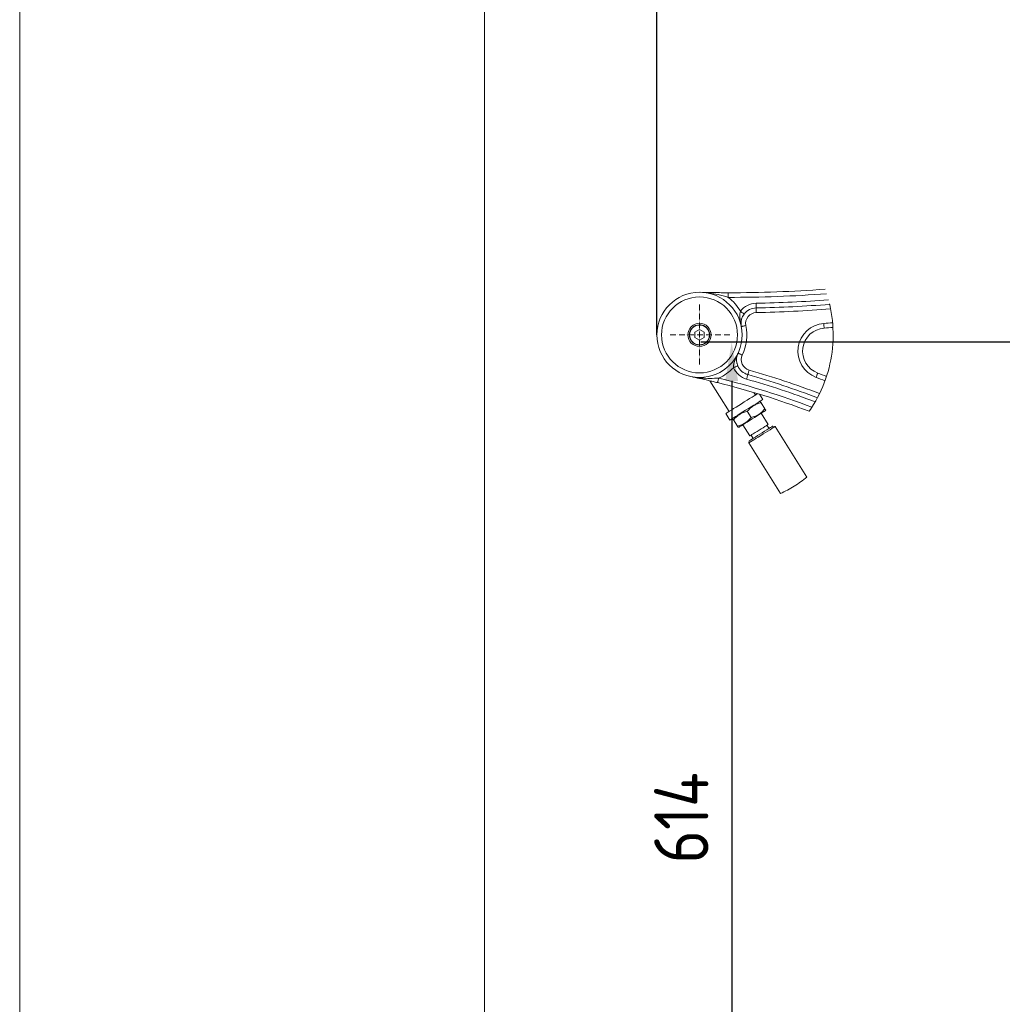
# Model space of a CAD drawing. Header units: millimetres. Extents: x -46 to 5160, y -5105 to -1541.
# Tile 14 of 104: x -33 to 601, y -2929 to -2294. Entities that reach past the tile are written whole.
import ezdxf

# ---------------------------------------------------------------- set-up
doc = ezdxf.new("R2010")
doc.units = ezdxf.units.MM
doc.header["$LTSCALE"] = 0.3175
for name, pattern in [('ACAD_ISO10W100', [18, 12, -3, 0, -3]), ('CENTER2', [28.574999, 19.049999, -3.175, 3.175, -3.175]), ('PHANTOM', [63.5, 31.75, -6.35, 6.35, -6.35, 6.35, -6.35])]:
    doc.linetypes.add(name, pattern=pattern)
for name, color, linetype, lineweight in [('1轮廓实线层', 7, 'Continuous', 18), ('2细线层', 4, 'Continuous', 13), ('7标注层', 4, 'Continuous', 13), ('PHAN', 5, 'PHANTOM', 18), ('中心线', 4, 'ACAD_ISO10W100', 20), ('图框层', 7, 'Continuous', 18), ('细点划线', 6, 'CENTER2', 18)]:
    doc.layers.add(name, color=color, linetype=linetype, lineweight=lineweight)
doc.styles.add('标准汉字', font='gbenor.shx', dxfattribs={"bigfont": 'gbcbig.shx'})
doc.dimstyles.new('M1：10', dxfattribs={"dimscale": 10, "dimtxt": 3.5, "dimasz": 2.5, "dimexe": 2, "dimexo": 0, "dimgap": 1.5, "dimtad": 1, "dimdec": 4, "dimdsep": 46, "dimtxsty": '标准汉字', "dimcen": 5, "dimdle": 5, "dimclrd": 1, "dimclre": 1, "dimclrt": 256, "dimadec": 4, "dimazin": 2, "dimtfac": 1, "dimtdec": 4, "dimtmove": 0, "dimatfit": 3, "dimfxl": 1, "dimtolj": 1, "dimarcsym": 0})

# ---------------------------------------------------------------- blocks, each defined once
blk = doc.blocks.new('A$C60CB0801')
at = {"layer": '中心线'}
for p, q in [((0, 19.65), (0, -19.65)), ((19.65, 0), (-19.65, 0))]:
    blk.add_line(p, q, dxfattribs=at)
blk = doc.blocks.new('*D6')
at = {"layer": '7标注层', "color": 1, "lineweight": -2, "ltscale": 12, "transparency": 16777216}
for p, q in [((872.99, -2502.07), (405.91, -2502.07)), ((425.91, -2527.07), (425.91, -3091.07)), ((883.28, -3116.07), (405.91, -3116.07))]:
    blk.add_line(p, q, dxfattribs=at)
at = {"layer": '7标注层', "color": 1, "transparency": 16777216}
for points in [[(430.08, -2527.07), (421.74, -2527.07), (425.91, -2502.07)], [(421.74, -3091.07), (430.08, -3091.07), (425.91, -3116.07)]]:
    blk.add_solid(points, dxfattribs=at)
at = {"layer": 'Defpoints', "color": 0, "transparency": 16777216}
for p in [(872.99, -2502.07), (425.91, -3116.07), (883.28, -3116.07)]:
    blk.add_point(p, dxfattribs=at)
at = {"layer": '7标注层', "transparency": 16777216, "insert": (393.41, -2809.07), "char_height": 35, "attachment_point": 5, "rotation": 90, "style": '标准汉字'}
blk.add_mtext('\\A1;614', dxfattribs=at)
blk = doc.blocks.new('*D7')
at = {"layer": '7标注层', "color": 1, "lineweight": -2, "ltscale": 12, "transparency": 16777216}
for p, q in [((377.67, -2497.33), (377.67, -2241.72)), ((960.65, -2413.51), (960.65, -2241.72)), ((402.67, -2261.72), (935.65, -2261.72))]:
    blk.add_line(p, q, dxfattribs=at)
at = {"layer": '7标注层', "color": 1, "transparency": 16777216}
for points in [[(402.67, -2257.55), (402.67, -2265.89), (377.67, -2261.72)], [(935.65, -2265.89), (935.65, -2257.55), (960.65, -2261.72)]]:
    blk.add_solid(points, dxfattribs=at)
at = {"layer": 'Defpoints', "color": 0, "transparency": 16777216}
for p in [(960.65, -2261.72), (960.65, -2413.51), (377.67, -2497.33)]:
    blk.add_point(p, dxfattribs=at)
at = {"layer": '7标注层', "transparency": 16777216, "insert": (669.16, -2229.22), "char_height": 35, "attachment_point": 5, "style": '标准汉字'}
blk.add_mtext('\\A1;583', dxfattribs=at)
blk = doc.blocks.new('ZwmFrameMain_A4^_^无分区图框^_^portrait')
at = {"layer": '1轮廓实线层'}
blk.add_line((0, 0), (0, 287), dxfattribs=at)
at = {"layer": '2细线层'}
blk.add_line((-25, -5), (-25, 292), dxfattribs=at)

msp = doc.modelspace()

# ---------------------------------------------------------------- linework, layer by layer
at = {"layer": 'PHAN', "color": 3, "linetype": 'Continuous', "lineweight": 0, "ltscale": 12}
for p, q in [((405.1683, -2493.90081), (402.19784, -2495.61581)), ((402.19784, -2495.61581), (402.19784, -2499.04582)), ((408.13877, -2495.61581), (405.1683, -2493.90081)), ((408.13877, -2499.04582), (408.13877, -2495.61581)), ((402.19784, -2499.04582), (405.1683, -2500.76083)), ((405.1683, -2500.76083), (408.13877, -2499.04582)), ((411.90491, -2526.9824), (424.24362, -2546.72853)), ((441.20458, -2536.13011), (440.17402, -2534.48084)), ((445.97431, -2539.04555), (443.80493, -2535.57382)), ((444.39294, -2540.28902), (443.9602, -2540.30416)), ((444.88991, -2541.08432), (447.37595, -2545.06281)), ((422.12351, -2548.0533), (424.7731, -2552.29357)), ((438.47144, -2550.62697), (435.98541, -2546.64848)), ((449.52378, -2555.10489), (445.01948, -2547.89648)), ((447.66963, -2546.24048), (447.87291, -2545.85812)), ((426.78722, -2551.03502), (426.58394, -2551.41733)), ((427.08091, -2552.21263), (429.56694, -2556.19112)), ((430.06391, -2556.98643), (430.49665, -2556.97135)), ((433.1468, -2555.31535), (437.65112, -2562.52376)), ((450.00055, -2557.75491), (448.67574, -2555.63477)), ((453.92265, -2556.4833), (452.54468, -2556.16513)), ((474.35972, -2589.18945), (453.92265, -2556.4833)), ((437.27981, -2565.70372), (436.96169, -2567.08166)), ((436.96169, -2567.08166), (457.38617, -2599.76767)), ((438.49916, -2561.99381), (439.82396, -2564.11395))]:
    msp.add_line(p, q, dxfattribs=at)
for points in [[(423.67995, -2470.085), (423.67981, -2470.14264), (423.67936, -2470.31335), (423.67863, -2470.59057), (423.67765, -2470.96363), (423.67645, -2471.41824), (423.67508, -2471.93692), (423.67359, -2472.4997), (423.67206, -2473.08496)], [(441.73367, -2479.93079), (441.73253, -2479.87316), (441.72917, -2479.70245), (441.72371, -2479.42529), (441.71636, -2479.05228), (441.70741, -2478.59774), (441.6972, -2478.07917), (441.68613, -2477.51651), (441.67461, -2476.93137)], [(433.96508, -2483.88306), (433.91915, -2483.84819), (433.78318, -2483.74501), (433.56235, -2483.57741), (433.26517, -2483.3518), (432.90304, -2483.07696), (432.48991, -2482.76338), (432.04164, -2482.42316), (431.57544, -2482.06935)], [(441.73367, -2479.93079), (441.7348, -2479.98843), (441.73817, -2480.15908), (441.74362, -2480.4363), (441.75097, -2480.80931), (441.75991, -2481.26379), (441.77013, -2481.78235), (441.7812, -2482.34502), (441.79272, -2482.93022)], [(432.12727, -2491.90268), (432.18378, -2491.8913), (432.35113, -2491.85762), (432.62292, -2491.80291), (432.98867, -2491.72929), (433.43433, -2491.63953), (433.94279, -2491.53713), (434.49449, -2491.42609), (435.06824, -2491.31057)], [(485.35473, -2489.92661), (485.39714, -2490.51038), (485.43792, -2491.07168), (485.47552, -2491.58898), (485.50845, -2492.0424), (485.53549, -2492.41451), (485.55558, -2492.69096), (485.56795, -2492.86125), (485.57214, -2492.91876)], [(430.03542, -2509.07293), (430.08754, -2509.09755), (430.24192, -2509.17045), (430.4926, -2509.28876), (430.82998, -2509.44809), (431.24106, -2509.64222), (431.71006, -2509.86365), (432.21896, -2510.10398), (432.74819, -2510.35384)], [(429.89398, -2517.29921), (429.84103, -2517.32204), (429.68426, -2517.38957), (429.42964, -2517.49924), (429.087, -2517.64688), (428.66949, -2517.82677), (428.19314, -2518.03193), (427.67628, -2518.25461), (427.13877, -2518.48618)], [(436.36247, -2522.96702), (436.34681, -2523.02245), (436.30045, -2523.18678), (436.22517, -2523.45357), (436.12385, -2523.81263), (436.0004, -2524.25018), (435.85955, -2524.74937), (435.70673, -2525.291), (435.54779, -2525.85426)], [(436.36247, -2522.96702), (436.37811, -2522.91152), (436.42447, -2522.74719), (436.49975, -2522.4804), (436.60106, -2522.12134), (436.72452, -2521.68379), (436.86537, -2521.18466), (437.01819, -2520.64303), (437.17713, -2520.07971)], [(480.36613, -2524.74341), (480.57076, -2524.19511), (480.76751, -2523.66785), (480.94883, -2523.18189), (481.10776, -2522.75596), (481.23821, -2522.40643), (481.33513, -2522.14668), (481.3948, -2521.98676), (481.41497, -2521.93276)], [(416.77318, -2528.14654), (416.78689, -2528.09057), (416.82749, -2527.92475), (416.89341, -2527.65546), (416.98214, -2527.29306), (417.09024, -2526.85151), (417.2136, -2526.34773), (417.34742, -2525.8011), (417.4866, -2525.23259)], [(442.65433, -2535.22423), (442.38368, -2535.39333), (441.50681, -2535.94128), (440.37727, -2536.64712), (439.02758, -2537.49046), (437.49653, -2538.44718), (435.8282, -2539.48966), (434.07058, -2540.58794), (432.2742, -2541.71047), (430.49078, -2542.82484), (428.77161, -2543.89909), (427.16614, -2544.90236), (425.72056, -2545.80561), (424.47647, -2546.58303), (423.46964, -2547.21216), (422.72904, -2547.67493), (422.27598, -2547.95805), (422.12351, -2548.0533)], [(424.7731, -2552.29357), (424.92559, -2552.19827), (425.37864, -2551.9152), (426.11923, -2551.45237), (427.12606, -2550.82325), (428.37015, -2550.04588), (429.81573, -2549.14257), (431.4212, -2548.13937), (433.14037, -2547.06511), (434.9238, -2545.95069), (436.72017, -2544.82821), (438.47781, -2543.72994), (440.14614, -2542.68739), (441.67717, -2541.73074), (443.02688, -2540.88733), (444.1564, -2540.18155), (445.03327, -2539.63361), (445.63226, -2539.25929), (445.93612, -2539.06945), (445.97431, -2539.04555)], [(439.08314, -2551.60591), (440.70814, -2550.59049), (442.27441, -2549.61178), (443.72534, -2548.70514), (445.00849, -2547.90333), (446.07749, -2547.23534), (446.89368, -2546.72531), (447.42759, -2546.3917), (447.6599, -2546.24656), (447.66963, -2546.24048)], [(430.49665, -2556.97135), (430.50639, -2556.96527), (430.73869, -2556.82007), (431.2726, -2556.48646), (432.0888, -2555.97643), (433.15778, -2555.3085), (434.44093, -2554.50669), (435.89186, -2553.60005), (437.45813, -2552.62134), (439.08314, -2551.60591)], [(453.92265, -2556.4833), (453.83633, -2556.53725), (453.45623, -2556.77471), (452.78648, -2557.19325), (451.85129, -2557.77762), (450.68445, -2558.50676), (449.32815, -2559.35422), (447.8314, -2560.28954), (446.2483, -2561.27874), (444.63605, -2562.28617), (443.05294, -2563.27543), (441.55619, -2564.21069), (440.19989, -2565.05821), (439.03305, -2565.78735), (438.09786, -2566.37171), (437.42811, -2566.7902), (437.04801, -2567.02772), (436.96169, -2567.08166)], [(437.27981, -2565.70372), (437.28962, -2565.69759), (437.52346, -2565.55143), (438.05981, -2565.21628), (438.87671, -2564.70588), (439.9407, -2564.04099), (441.20822, -2563.24897), (442.62738, -2562.36217), (444.1401, -2561.4169), (445.68441, -2560.45196), (447.19712, -2559.50669), (448.61629, -2558.61989), (449.88381, -2557.82786), (450.9478, -2557.16298), (451.76468, -2556.65258), (452.30103, -2556.31742), (452.53489, -2556.17127), (452.54468, -2556.16513)], [(437.65112, -2562.52376), (437.79995, -2562.43071), (438.239, -2562.15641), (438.94624, -2561.71445), (439.8862, -2561.1271), (441.01178, -2560.42377), (442.2665, -2559.63973), (443.58746, -2558.81432)], [(443.58746, -2558.81432), (444.90842, -2557.98886), (446.16314, -2557.20482), (447.2887, -2556.50154), (448.22866, -2555.91414), (448.9359, -2555.47223), (449.37495, -2555.19787), (449.52378, -2555.10489)]]:
    msp.add_lwpolyline(points, dxfattribs=at)
for radius in [27.5, 24.5, 7.5, 6.5, 6.4]:
    msp.add_circle((405.16831, -2497.33082), radius, dxfattribs=at)
for centre, radius, start, end in [((425.78778, -1670.08776), 803, 269.84903851, 274.38511047), ((425.78778, -1670.08776), 800, 269.84903851, 274.32909536), ((405.16831, -2497.33082), 30.5, 30.02495121, 52.65015102), ((441.93053, -2489.92885), 13, 91.12801363, 142.80145141), ((425.78778, -1670.08776), 807, 271.12801363, 274.44660982), ((425.78778, -1670.08776), 810, 271.12801363, 274.48321404), ((441.93053, -2489.92885), 10, 91.12801363, 142.80145141), ((441.93053, -2489.92885), 7, 91.12801363, 191.38414099), ((425.78778, -1670.08776), 813, 271.12801363, 274.51192376), ((405.16831, -2497.33082), 6.5, 56.84238036, 90), ((405.16831, -2497.33082), 30.5, 334.72362278, 11.38414099), ((486.65912, -2507.87931), 18, 94.1556317, 249.53652224), ((425.78778, -1670.08776), 822, 274.1556317, 274.55249803), ((405.16831, -2497.33082), 6.5, 180, 56.84238036), ((486.65912, -2507.87931), 15, 94.1556317, 249.53652224), ((425.78778, -1670.08776), 825, 274.1556317, 274.55128118), ((439.07801, -2513.34276), 7, 154.72362278, 254.24320106), ((405.16831, -2497.33082), 30.5, 293.82087446, 316.08281256), ((439.07801, -2513.34276), 13, 203.30631236, 254.24320106), ((439.07801, -2513.34276), 10, 203.30631236, 254.24320106), ((297.86959, -3013.80273), 510, 68.92710235, 74.24320106), ((297.86959, -3013.80273), 513, 68.89188316, 74.24320106), ((297.86959, -3013.80273), 525, 68.86965987, 69.53652224), ((297.86959, -3013.80273), 500, 69.13715731, 76.24284471), ((297.86959, -3013.80273), 503, 69.05857542, 76.24284471), ((297.86959, -3013.80273), 507, 68.97481076, 74.24320106), ((297.86959, -3013.80273), 522, 68.85791053, 69.53652224)]:
    msp.add_arc(centre, radius, start, end, dxfattribs=at)
for points, knots in [([(423.67206, -2473.08496), (422.58573, -2472.76732), (420.40384, -2472.12932), (416.37623, -2471.1099), (411.54488, -2470.19897), (407.76885, -2469.8854), (405.86425, -2469.83963), (405.85355, -2469.83937)], [0, 0, 0, 0, 39137.732442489, 78608.504743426, 145045.394533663, 212174.236080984, 212553.460614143, 212553.460614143, 212553.460614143, 212553.460614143]), ([(405.85355, -2469.83937), (405.86269, -2469.83959), (407.57848, -2469.88062), (411.00679, -2469.95776), (415.68552, -2470.02778), (419.9406, -2470.06998), (422.42454, -2470.07996), (423.67995, -2470.085)], [0, 0, 0, 0, 344.192584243, 64617.389246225, 129124.449831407, 170404.19767405, 212587.007127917, 212587.007127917, 212587.007127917, 212587.007127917]), ([(432.12727, -2491.90268), (432.12601, -2491.89643), (432.03083, -2491.42437), (431.6604, -2489.51029), (431.23368, -2486.80755), (431.09124, -2483.94467), (431.43989, -2482.59435), (431.57544, -2482.06935)], [0, 0, 0, 0, 416.425875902, 31409.834846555, 127151.911302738, 179124.912558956, 212186.283873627, 212186.283873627, 212186.283873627, 212186.283873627]), ([(433.96508, -2483.88306), (433.67105, -2484.30687), (433.30478, -2484.83483), (432.64621, -2486.11296), (432.1507, -2487.55678), (431.90412, -2489.33854), (431.93536, -2490.73235), (432.06118, -2491.57586), (432.12658, -2491.89927), (432.12727, -2491.90268)], [0, 0, 0, 0, 42064.283273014, 52400.751348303, 125434.758162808, 187224.95384264, 250472.57542419, 290130.895778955, 290554.412694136, 290554.412694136, 290554.412694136, 290554.412694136]), ([(427.13877, -2518.48618), (427.13324, -2517.94399), (427.11901, -2516.54945), (427.94455, -2513.80441), (429.00817, -2511.28356), (429.82671, -2509.51387), (430.03269, -2509.0787), (430.03542, -2509.07293)], [0, 0, 0, 0, 33014.893379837, 84916.960109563, 180525.438493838, 211475.941637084, 211891.221750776, 211891.221750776, 211891.221750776, 211891.221750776]), ([(430.03542, -2509.07293), (430.03393, -2509.07607), (429.89264, -2509.37357), (429.57075, -2510.159), (429.20158, -2511.49991), (429.01505, -2513.29142), (429.14901, -2514.81789), (429.48155, -2516.21674), (429.71033, -2516.81719), (429.89398, -2517.29921)], [0, 0, 0, 0, 422.286686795, 40024.450281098, 102534.902662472, 164896.247985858, 237827.618325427, 248148.31996647, 290153.812135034, 290153.812135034, 290153.812135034, 290153.812135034]), ([(399.57454, -2524.25591), (399.58493, -2524.25805), (401.61281, -2524.67703), (405.7381, -2525.2734), (411.7058, -2525.47575), (415.66363, -2525.30927), (417.4866, -2525.23259)], [0, 0, 0, 0, 320.63007173, 62574.315833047, 125605.022596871, 179427.043477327, 179427.043477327, 179427.043477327, 179427.043477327]), ([(416.77318, -2528.14654), (415.80328, -2527.91088), (413.84227, -2527.43442), (409.92722, -2526.51455), (405.14885, -2525.43649), (401.45137, -2524.64412), (399.58338, -2524.25773), (399.57454, -2524.25591)], [0, 0, 0, 0, 33751.527992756, 68240.899797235, 139449.319640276, 211543.915636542, 211886.574858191, 211886.574858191, 211886.574858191, 211886.574858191]), ([(435.98541, -2546.64848), (436.61474, -2545.93582), (437.88706, -2544.49505), (440.09589, -2542.87856), (442.4647, -2541.74517), (444.07658, -2541.30595), (444.88991, -2541.08432)], [0, 0, 0, 0, 47364.548477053, 95756.880834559, 136994.888616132, 178995.931465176, 178995.931465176, 178995.931465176, 178995.931465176]), ([(444.88991, -2541.08432), (444.74072, -2540.84558), (444.4587, -2540.39427), (444.42602, -2540.34197), (444.41063, -2540.31733)], [0, 0, 0, 0, 53394.387329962, 100934.552427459, 100934.552427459, 100934.552427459, 100934.552427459]), ([(427.08091, -2552.21263), (427.71024, -2551.49998), (428.98255, -2550.05921), (431.19141, -2548.44271), (433.56019, -2547.30932), (435.17208, -2546.8701), (435.98541, -2546.64848)], [0, 0, 0, 0, 47363.768304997, 95755.087180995, 136992.63150721, 178992.982529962, 178992.982529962, 178992.982529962, 178992.982529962]), ([(438.47144, -2550.62697), (439.38786, -2550.37374), (441.24058, -2549.86179), (443.66172, -2548.58508), (445.71884, -2546.95287), (446.82021, -2545.69667), (447.37595, -2545.06281)], [0, 0, 0, 0, 47344.25930395, 95715.496271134, 136935.930159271, 178918.707748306, 178918.707748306, 178918.707748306, 178918.707748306]), ([(447.37595, -2545.06281), (447.52513, -2545.30155), (447.80715, -2545.75285), (447.83983, -2545.80521), (447.85523, -2545.82987)], [0, 0, 0, 0, 53371.69895194, 100891.718048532, 100891.718048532, 100891.718048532, 100891.718048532]), ([(426.60161, -2551.44564), (426.59588, -2551.43647), (426.55218, -2551.36655), (426.71215, -2551.62249), (426.95724, -2552.01472), (427.08091, -2552.21263)], [0, 0, 0, 0, 9272.367734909, 70742.675512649, 133349.310951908, 133349.310951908, 133349.310951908, 133349.310951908]), ([(429.56694, -2556.19112), (430.48336, -2555.9379), (432.33607, -2555.42595), (434.75723, -2554.14922), (436.81433, -2552.51703), (437.91571, -2551.26083), (438.47144, -2550.62697)], [0, 0, 0, 0, 47343.476468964, 95713.697332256, 136933.665350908, 178915.748756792, 178915.748756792, 178915.748756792, 178915.748756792]), ([(430.04622, -2556.95817), (430.05195, -2556.96734), (430.09565, -2557.03726), (429.9357, -2556.78124), (429.69061, -2556.38902), (429.56694, -2556.19112)], [0, 0, 0, 0, 9268.208589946, 70711.034708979, 133289.587777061, 133289.587777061, 133289.587777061, 133289.587777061])]:
    msp.add_open_spline(points, degree=3, knots=knots, dxfattribs=at)
at = {"layer": '细点划线', "color": 2, "ltscale": 12}
for centre, start, end in [((405.16831, -2497.33082), 325.16205939, 20.02571747), ((420.57773, -2521.79897), 295.27164373, 308.66024195)]:
    msp.add_arc(centre, 86.22053, start, end, dxfattribs=at)

# ---------------------------------------------------------------- block references
at = {"layer": 'PHAN', "color": 3, "linetype": 'Continuous', "lineweight": 0, "ltscale": 12}
msp.add_blockref('A$C60CB0801', (405.16831, -2497.33082), dxfattribs=at)
at = {"layer": '图框层', "xscale": 12, "yscale": 12, "zscale": 12}
msp.add_blockref('ZwmFrameMain_A4^_^无分区图框^_^portrait', (266.51172, -5045.14078), dxfattribs=at)

# ---------------------------------------------------------------- dimensions: what is measured, and where the dimension line sits
at = {"layer": '7标注层', "ltscale": 12}
dim = msp.add_linear_dim(base=(960.65043, -2261.72116), p1=(377.66831, -2497.33082), p2=(960.65043, -2413.50594), dimstyle='M1：10', override={"dimdec": 1, "dimsah": 1, "dimtzin": 8}, dxfattribs=at)
dim.commit()
dim.dimension.update_dxf_attribs({"geometry": '*D7', "text_midpoint": (669.15937, -2229.22116)})
dim = msp.add_linear_dim(base=(425.90951, -3116.06642), p1=(872.98608, -2502.06642), p2=(883.27696, -3116.06642), angle=270, dimstyle='M1：10', override={"dimsah": 1, "dimtzin": 8}, dxfattribs=at)
dim.commit()
dim.dimension.update_dxf_attribs({"geometry": '*D6', "text_midpoint": (393.40951, -2809.06642)})

doc.saveas('drawing.dxf')
